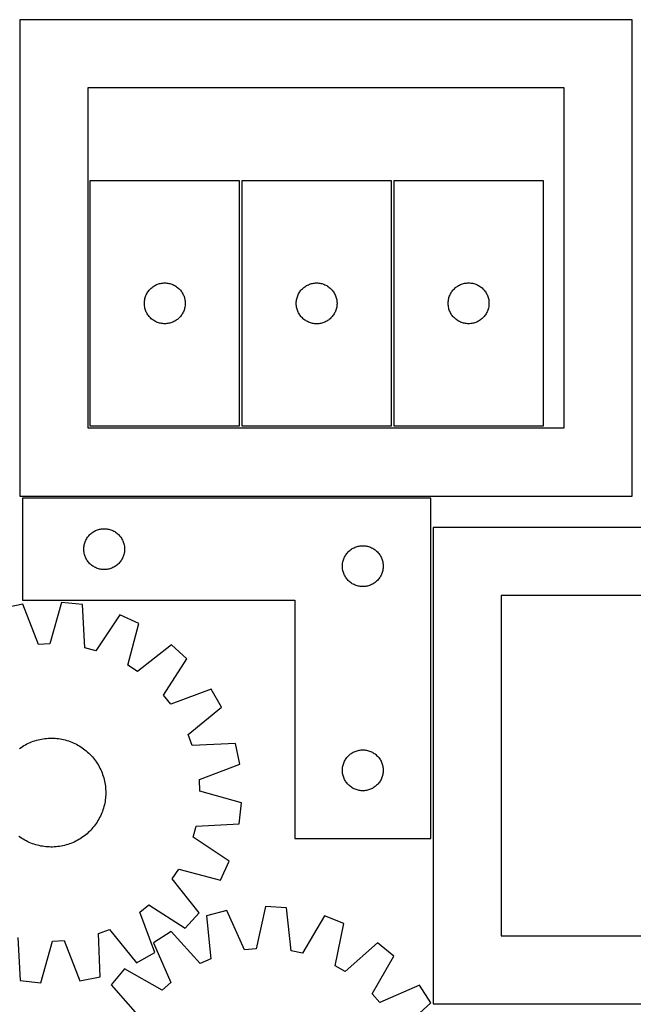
# Model space of a CAD drawing. Header units: millimetres. Extents: x 7 to 1493, y 7 to 2993.
# Tile 7 of 15: x 740 to 1191, y 911 to 1634. Entities that reach past the tile are written whole.
import ezdxf

# ---------------------------------------------------------------- set-up
doc = ezdxf.new("R2010")
doc.units = ezdxf.units.MM
doc.layers.add('CUT', color=7, linetype='CONTINUOUS', true_color=0x000000)

msp = doc.modelspace()

# ---------------------------------------------------------------- linework, layer by layer
at = {"layer": 'CUT'}
for p, q in [((1189.739366, 1634.404432), (739.739366, 1634.404432)), ((739.739366, 1634.404432), (739.739366, 1284.404432)), ((1189.739366, 1284.404432), (1189.739366, 1634.404432)), ((1139.739366, 1584.404432), (789.739366, 1584.404432)), ((789.739366, 1584.404432), (789.739366, 1334.404432)), ((1139.739366, 1334.404432), (1139.739366, 1584.404432)), ((901.265875, 1515.985275), (791.265875, 1515.985275)), ((791.265875, 1515.985275), (791.265875, 1335.985275)), ((901.265875, 1335.985275), (901.265875, 1515.985275)), ((1012.849111, 1515.964752), (902.849111, 1515.964752)), ((902.849111, 1515.964752), (902.849111, 1335.964752)), ((1012.849111, 1335.964752), (1012.849111, 1515.964752)), ((1014.486954, 1516.009763), (1014.486954, 1336.009763)), ((1124.486954, 1516.009763), (1014.486954, 1516.009763)), ((1124.486954, 1336.009763), (1124.486954, 1516.009763)), ((839.559468, 1439.402582), (840.259066, 1439.730029)), ((840.259066, 1439.730029), (840.974593, 1440.021028)), ((840.974593, 1440.021028), (841.704152, 1440.274806)), ((841.704152, 1440.274806), (842.445808, 1440.490691)), ((842.445808, 1440.490691), (843.197594, 1440.668111)), ((843.197594, 1440.668111), (843.957516, 1440.806594)), ((843.957516, 1440.806594), (844.72356, 1440.905774)), ((844.72356, 1440.905774), (845.493693, 1440.965387)), ((845.493693, 1440.965387), (846.265875, 1440.985275)), ((846.265875, 1440.985275), (847.038056, 1440.965387)), ((847.038056, 1440.965387), (847.80819, 1440.905774)), ((847.80819, 1440.905774), (848.574233, 1440.806594)), ((848.574233, 1440.806594), (849.334156, 1440.668111)), ((849.334156, 1440.668111), (850.085942, 1440.490691)), ((850.085942, 1440.490691), (850.827597, 1440.274806)), ((850.827597, 1440.274806), (851.557156, 1440.021028)), ((851.557156, 1440.021028), (852.272683, 1439.730029)), ((852.272683, 1439.730029), (852.972282, 1439.402582)), ((951.142705, 1439.382059), (951.842303, 1439.709506)), ((951.842303, 1439.709506), (952.55783, 1440.000505)), ((952.55783, 1440.000505), (953.287389, 1440.254283)), ((953.287389, 1440.254283), (954.029045, 1440.470168)), ((954.029045, 1440.470168), (954.78083, 1440.647588)), ((954.78083, 1440.647588), (955.540753, 1440.786071)), ((955.540753, 1440.786071), (956.306796, 1440.88525)), ((956.306796, 1440.88525), (957.07693, 1440.944864)), ((957.07693, 1440.944864), (957.849111, 1440.964752)), ((957.849111, 1440.964752), (958.621293, 1440.944864)), ((958.621293, 1440.944864), (959.391426, 1440.88525)), ((959.391426, 1440.88525), (960.15747, 1440.786071)), ((960.15747, 1440.786071), (960.917392, 1440.647588)), ((960.917392, 1440.647588), (961.669178, 1440.470168)), ((961.669178, 1440.470168), (962.410834, 1440.254283)), ((962.410834, 1440.254283), (963.140393, 1440.000505)), ((963.140393, 1440.000505), (963.85592, 1439.709506)), ((963.85592, 1439.709506), (964.555518, 1439.382059)), ((1062.780547, 1439.427069), (1063.480146, 1439.754516)), ((1063.480146, 1439.754516), (1064.195673, 1440.045515)), ((1064.195673, 1440.045515), (1064.925232, 1440.299293)), ((1064.925232, 1440.299293), (1065.666888, 1440.515179)), ((1065.666888, 1440.515179), (1066.418673, 1440.692598)), ((1066.418673, 1440.692598), (1067.178596, 1440.831081)), ((1067.178596, 1440.831081), (1067.944639, 1440.930261)), ((1067.944639, 1440.930261), (1068.714773, 1440.989874)), ((1068.714773, 1440.989874), (1069.486954, 1441.009763)), ((1069.486954, 1441.009763), (1070.259136, 1440.989874)), ((1070.259136, 1440.989874), (1071.029269, 1440.930261)), ((1071.029269, 1440.930261), (1071.795313, 1440.831081)), ((1071.795313, 1440.831081), (1072.555235, 1440.692598)), ((1072.555235, 1440.692598), (1073.307021, 1440.515179)), ((1073.307021, 1440.515179), (1074.048677, 1440.299293)), ((1074.048677, 1440.299293), (1074.778236, 1440.045515)), ((1074.778236, 1440.045515), (1075.493763, 1439.754516)), ((1075.493763, 1439.754516), (1076.193361, 1439.427069)), ((832.680341, 1432.343991), (833.025693, 1433.034927)), ((833.025693, 1433.034927), (833.406155, 1433.707167)), ((833.406155, 1433.707167), (833.82072, 1434.358931)), ((833.82072, 1434.358931), (834.268286, 1434.98849)), ((834.268286, 1434.98849), (834.747668, 1435.594173)), ((834.747668, 1435.594173), (835.257594, 1436.174375)), ((835.257594, 1436.174375), (835.796712, 1436.727558)), ((835.796712, 1436.727558), (836.363593, 1437.252254)), ((836.363593, 1437.252254), (836.956733, 1437.747072)), ((836.956733, 1437.747072), (837.574558, 1438.2107)), ((837.574558, 1438.2107), (838.215432, 1438.641909)), ((838.215432, 1438.641909), (838.877654, 1439.039554)), ((838.877654, 1439.039554), (839.559468, 1439.402582)), ((852.972282, 1439.402582), (853.654096, 1439.039554)), ((853.654096, 1439.039554), (854.316318, 1438.641909)), ((854.316318, 1438.641909), (854.957191, 1438.2107)), ((854.957191, 1438.2107), (855.575017, 1437.747072)), ((855.575017, 1437.747072), (856.168157, 1437.252254)), ((856.168157, 1437.252254), (856.735037, 1436.727558)), ((856.735037, 1436.727558), (857.274155, 1436.174375)), ((857.274155, 1436.174375), (857.784081, 1435.594173)), ((857.784081, 1435.594173), (858.263463, 1434.98849)), ((858.263463, 1434.98849), (858.71103, 1434.358931)), ((858.71103, 1434.358931), (859.125594, 1433.707167)), ((859.125594, 1433.707167), (859.506057, 1433.034927)), ((859.506057, 1433.034927), (859.851409, 1432.343991)), ((944.263578, 1432.323468), (944.608929, 1433.014403)), ((944.608929, 1433.014403), (944.989392, 1433.686644)), ((944.989392, 1433.686644), (945.403956, 1434.338408)), ((945.403956, 1434.338408), (945.851523, 1434.967967)), ((945.851523, 1434.967967), (946.330905, 1435.57365)), ((946.330905, 1435.57365), (946.840831, 1436.153852)), ((946.840831, 1436.153852), (947.379949, 1436.707035)), ((947.379949, 1436.707035), (947.94683, 1437.231731)), ((947.94683, 1437.231731), (948.539969, 1437.726549)), ((948.539969, 1437.726549), (949.157795, 1438.190177)), ((949.157795, 1438.190177), (949.798669, 1438.621386)), ((949.798669, 1438.621386), (950.46089, 1439.019031)), ((950.46089, 1439.019031), (951.142705, 1439.382059)), ((964.555518, 1439.382059), (965.237332, 1439.019031)), ((965.237332, 1439.019031), (965.899554, 1438.621386)), ((965.899554, 1438.621386), (966.540428, 1438.190177)), ((966.540428, 1438.190177), (967.158254, 1437.726549)), ((967.158254, 1437.726549), (967.751393, 1437.231731)), ((967.751393, 1437.231731), (968.318274, 1436.707035)), ((968.318274, 1436.707035), (968.857392, 1436.153852)), ((968.857392, 1436.153852), (969.367318, 1435.57365)), ((969.367318, 1435.57365), (969.8467, 1434.967967)), ((969.8467, 1434.967967), (970.294267, 1434.338408)), ((970.294267, 1434.338408), (970.708831, 1433.686644)), ((970.708831, 1433.686644), (971.089293, 1433.014403)), ((971.089293, 1433.014403), (971.434645, 1432.323468)), ((1055.90142, 1432.368479), (1056.246772, 1433.059414)), ((1056.246772, 1433.059414), (1056.627235, 1433.731655)), ((1056.627235, 1433.731655), (1057.041799, 1434.383419)), ((1057.041799, 1434.383419), (1057.489366, 1435.012977)), ((1057.489366, 1435.012977), (1057.968748, 1435.61866)), ((1057.968748, 1435.61866), (1058.478674, 1436.198863)), ((1058.478674, 1436.198863), (1059.017792, 1436.752046)), ((1059.017792, 1436.752046), (1059.584673, 1437.276742)), ((1059.584673, 1437.276742), (1060.177812, 1437.77156)), ((1060.177812, 1437.77156), (1060.795638, 1438.235188)), ((1060.795638, 1438.235188), (1061.436511, 1438.666396)), ((1061.436511, 1438.666396), (1062.098733, 1439.064041)), ((1062.098733, 1439.064041), (1062.780547, 1439.427069)), ((1076.193361, 1439.427069), (1076.875175, 1439.064041)), ((1076.875175, 1439.064041), (1077.537397, 1438.666396)), ((1077.537397, 1438.666396), (1078.178271, 1438.235188)), ((1078.178271, 1438.235188), (1078.796097, 1437.77156)), ((1078.796097, 1437.77156), (1079.389236, 1437.276742)), ((1079.389236, 1437.276742), (1079.956117, 1436.752046)), ((1079.956117, 1436.752046), (1080.495235, 1436.198863)), ((1080.495235, 1436.198863), (1081.005161, 1435.61866)), ((1081.005161, 1435.61866), (1081.484543, 1435.012977)), ((1081.484543, 1435.012977), (1081.93211, 1434.383419)), ((1081.93211, 1434.383419), (1082.346674, 1433.731655)), ((1082.346674, 1433.731655), (1082.727136, 1433.059414)), ((1082.727136, 1433.059414), (1083.072488, 1432.368479)), ((831.270848, 1426.371494), (831.310612, 1427.142907)), ((831.270848, 1425.599057), (831.270848, 1426.371494)), ((831.310612, 1424.827643), (831.270848, 1425.599057)), ((831.310612, 1427.142907), (831.390035, 1427.911251)), ((831.390035, 1427.911251), (831.508905, 1428.674487)), ((831.508905, 1428.674487), (831.666909, 1429.430592)), ((831.666909, 1429.430592), (831.863627, 1430.17756)), ((831.863627, 1430.17756), (832.098536, 1430.913411)), ((832.098536, 1430.913411), (832.371015, 1431.636194)), ((832.371015, 1431.636194), (832.680341, 1432.343991)), ((859.851409, 1432.343991), (860.160734, 1431.636194)), ((860.160734, 1431.636194), (860.433213, 1430.913411)), ((860.433213, 1430.913411), (860.668123, 1430.17756)), ((860.668123, 1430.17756), (860.86484, 1429.430592)), ((860.86484, 1429.430592), (861.022844, 1428.674487)), ((861.022844, 1428.674487), (861.141715, 1427.911251)), ((861.141715, 1427.911251), (861.221138, 1427.142907)), ((861.221138, 1427.142907), (861.260902, 1426.371494)), ((861.260902, 1425.599057), (861.221138, 1424.827643)), ((861.260902, 1426.371494), (861.260902, 1425.599057)), ((942.854084, 1426.350971), (942.893849, 1427.122384)), ((942.854084, 1425.578534), (942.854084, 1426.350971)), ((942.893849, 1424.80712), (942.854084, 1425.578534)), ((942.893849, 1427.122384), (942.973271, 1427.890728)), ((942.973271, 1427.890728), (943.092142, 1428.653964)), ((943.092142, 1428.653964), (943.250146, 1429.410068)), ((943.250146, 1429.410068), (943.446863, 1430.157037)), ((943.446863, 1430.157037), (943.681773, 1430.892888)), ((943.681773, 1430.892888), (943.954252, 1431.615671)), ((943.954252, 1431.615671), (944.263578, 1432.323468)), ((971.434645, 1432.323468), (971.743971, 1431.615671)), ((971.743971, 1431.615671), (972.01645, 1430.892888)), ((972.01645, 1430.892888), (972.25136, 1430.157037)), ((972.25136, 1430.157037), (972.448077, 1429.410068)), ((972.448077, 1429.410068), (972.606081, 1428.653964)), ((972.606081, 1428.653964), (972.724952, 1427.890728)), ((972.724952, 1427.890728), (972.804374, 1427.122384)), ((972.804374, 1427.122384), (972.844138, 1426.350971)), ((972.844138, 1425.578534), (972.804374, 1424.80712)), ((972.844138, 1426.350971), (972.844138, 1425.578534)), ((1054.491927, 1426.395981), (1054.531691, 1427.167395)), ((1054.491927, 1425.623544), (1054.491927, 1426.395981)), ((1054.531691, 1424.852131), (1054.491927, 1425.623544)), ((1054.531691, 1427.167395), (1054.611114, 1427.935738)), ((1054.611114, 1427.935738), (1054.729985, 1428.698974)), ((1054.729985, 1428.698974), (1054.887989, 1429.455079)), ((1054.887989, 1429.455079), (1055.084706, 1430.202047)), ((1055.084706, 1430.202047), (1055.319616, 1430.937898)), ((1055.319616, 1430.937898), (1055.592095, 1431.660681)), ((1055.592095, 1431.660681), (1055.90142, 1432.368479)), ((1083.072488, 1432.368479), (1083.381814, 1431.660681)), ((1083.381814, 1431.660681), (1083.654293, 1430.937898)), ((1083.654293, 1430.937898), (1083.889202, 1430.202047)), ((1083.889202, 1430.202047), (1084.08592, 1429.455079)), ((1084.08592, 1429.455079), (1084.243924, 1428.698974)), ((1084.243924, 1428.698974), (1084.362794, 1427.935738)), ((1084.362794, 1427.935738), (1084.442217, 1427.167395)), ((1084.442217, 1427.167395), (1084.481981, 1426.395981)), ((1084.481981, 1425.623544), (1084.442217, 1424.852131)), ((1084.481981, 1426.395981), (1084.481981, 1425.623544)), ((831.390035, 1424.0593), (831.310612, 1424.827643)), ((831.508905, 1423.296064), (831.390035, 1424.0593)), ((831.666909, 1422.539959), (831.508905, 1423.296064)), ((831.863627, 1421.792991), (831.666909, 1422.539959)), ((832.098536, 1421.05714), (831.863627, 1421.792991)), ((832.371015, 1420.334357), (832.098536, 1421.05714)), ((832.680341, 1419.62656), (832.371015, 1420.334357)), ((833.025693, 1418.935624), (832.680341, 1419.62656)), ((833.406155, 1418.263383), (833.025693, 1418.935624)), ((833.82072, 1417.61162), (833.406155, 1418.263383)), ((859.125594, 1418.263383), (858.71103, 1417.61162)), ((859.506057, 1418.935624), (859.125594, 1418.263383)), ((859.851409, 1419.62656), (859.506057, 1418.935624)), ((860.160734, 1420.334357), (859.851409, 1419.62656)), ((860.433213, 1421.05714), (860.160734, 1420.334357)), ((860.668123, 1421.792991), (860.433213, 1421.05714)), ((860.86484, 1422.539959), (860.668123, 1421.792991)), ((861.022844, 1423.296064), (860.86484, 1422.539959)), ((861.141715, 1424.0593), (861.022844, 1423.296064)), ((861.221138, 1424.827643), (861.141715, 1424.0593)), ((942.973271, 1424.038777), (942.893849, 1424.80712)), ((943.092142, 1423.275541), (942.973271, 1424.038777)), ((943.250146, 1422.519436), (943.092142, 1423.275541)), ((943.446863, 1421.772468), (943.250146, 1422.519436)), ((943.681773, 1421.036617), (943.446863, 1421.772468)), ((943.954252, 1420.313834), (943.681773, 1421.036617)), ((944.263578, 1419.606036), (943.954252, 1420.313834)), ((944.608929, 1418.915101), (944.263578, 1419.606036)), ((944.989392, 1418.24286), (944.608929, 1418.915101)), ((945.403956, 1417.591096), (944.989392, 1418.24286)), ((970.708831, 1418.24286), (970.294267, 1417.591096)), ((971.089293, 1418.915101), (970.708831, 1418.24286)), ((971.434645, 1419.606036), (971.089293, 1418.915101)), ((971.743971, 1420.313834), (971.434645, 1419.606036)), ((972.01645, 1421.036617), (971.743971, 1420.313834)), ((972.25136, 1421.772468), (972.01645, 1421.036617)), ((972.448077, 1422.519436), (972.25136, 1421.772468)), ((972.606081, 1423.275541), (972.448077, 1422.519436)), ((972.724952, 1424.038777), (972.606081, 1423.275541)), ((972.804374, 1424.80712), (972.724952, 1424.038777)), ((1054.611114, 1424.083787), (1054.531691, 1424.852131)), ((1054.729985, 1423.320551), (1054.611114, 1424.083787)), ((1054.887989, 1422.564447), (1054.729985, 1423.320551)), ((1055.084706, 1421.817478), (1054.887989, 1422.564447)), ((1055.319616, 1421.081627), (1055.084706, 1421.817478)), ((1055.592095, 1420.358844), (1055.319616, 1421.081627)), ((1055.90142, 1419.651047), (1055.592095, 1420.358844)), ((1056.246772, 1418.960112), (1055.90142, 1419.651047)), ((1056.627235, 1418.287871), (1056.246772, 1418.960112)), ((1057.041799, 1417.636107), (1056.627235, 1418.287871)), ((1082.346674, 1418.287871), (1081.93211, 1417.636107)), ((1082.727136, 1418.960112), (1082.346674, 1418.287871)), ((1083.072488, 1419.651047), (1082.727136, 1418.960112)), ((1083.381814, 1420.358844), (1083.072488, 1419.651047)), ((1083.654293, 1421.081627), (1083.381814, 1420.358844)), ((1083.889202, 1421.817478), (1083.654293, 1421.081627)), ((1084.08592, 1422.564447), (1083.889202, 1421.817478)), ((1084.243924, 1423.320551), (1084.08592, 1422.564447)), ((1084.362794, 1424.083787), (1084.243924, 1423.320551)), ((1084.442217, 1424.852131), (1084.362794, 1424.083787)), ((834.268286, 1416.982061), (833.82072, 1417.61162)), ((834.747668, 1416.376378), (834.268286, 1416.982061)), ((835.257594, 1415.796175), (834.747668, 1416.376378)), ((835.796712, 1415.242993), (835.257594, 1415.796175)), ((836.363593, 1414.718296), (835.796712, 1415.242993)), ((836.956733, 1414.223478), (836.363593, 1414.718296)), ((837.574558, 1413.75985), (836.956733, 1414.223478)), ((838.215432, 1413.328642), (837.574558, 1413.75985)), ((838.877654, 1412.930997), (838.215432, 1413.328642)), ((839.559468, 1412.567969), (838.877654, 1412.930997)), ((840.259066, 1412.240522), (839.559468, 1412.567969)), ((840.974593, 1411.949523), (840.259066, 1412.240522)), ((841.704152, 1411.695745), (840.974593, 1411.949523)), ((842.445808, 1411.47986), (841.704152, 1411.695745)), ((843.197594, 1411.30244), (842.445808, 1411.47986)), ((843.957516, 1411.163957), (843.197594, 1411.30244)), ((844.72356, 1411.064777), (843.957516, 1411.163957)), ((845.493693, 1411.005164), (844.72356, 1411.064777)), ((846.265875, 1410.985275), (845.493693, 1411.005164)), ((847.038056, 1411.005164), (846.265875, 1410.985275)), ((847.80819, 1411.064777), (847.038056, 1411.005164)), ((848.574233, 1411.163957), (847.80819, 1411.064777)), ((849.334156, 1411.30244), (848.574233, 1411.163957)), ((850.085942, 1411.47986), (849.334156, 1411.30244)), ((850.827597, 1411.695745), (850.085942, 1411.47986)), ((851.557156, 1411.949523), (850.827597, 1411.695745)), ((852.272683, 1412.240522), (851.557156, 1411.949523)), ((852.972282, 1412.567969), (852.272683, 1412.240522)), ((853.654096, 1412.930997), (852.972282, 1412.567969)), ((854.316318, 1413.328642), (853.654096, 1412.930997)), ((854.957191, 1413.75985), (854.316318, 1413.328642)), ((855.575017, 1414.223478), (854.957191, 1413.75985)), ((856.168157, 1414.718296), (855.575017, 1414.223478)), ((856.735037, 1415.242993), (856.168157, 1414.718296)), ((857.274155, 1415.796175), (856.735037, 1415.242993)), ((857.784081, 1416.376378), (857.274155, 1415.796175)), ((858.263463, 1416.982061), (857.784081, 1416.376378)), ((858.71103, 1417.61162), (858.263463, 1416.982061)), ((945.851523, 1416.961538), (945.403956, 1417.591096)), ((946.330905, 1416.355855), (945.851523, 1416.961538)), ((946.840831, 1415.775652), (946.330905, 1416.355855)), ((947.379949, 1415.22247), (946.840831, 1415.775652)), ((947.94683, 1414.697773), (947.379949, 1415.22247)), ((948.539969, 1414.202955), (947.94683, 1414.697773)), ((949.157795, 1413.739327), (948.539969, 1414.202955)), ((949.798669, 1413.308119), (949.157795, 1413.739327)), ((950.46089, 1412.910474), (949.798669, 1413.308119)), ((951.142705, 1412.547446), (950.46089, 1412.910474)), ((951.842303, 1412.219999), (951.142705, 1412.547446)), ((952.55783, 1411.929), (951.842303, 1412.219999)), ((953.287389, 1411.675222), (952.55783, 1411.929)), ((954.029045, 1411.459336), (953.287389, 1411.675222)), ((954.78083, 1411.281917), (954.029045, 1411.459336)), ((955.540753, 1411.143434), (954.78083, 1411.281917)), ((956.306796, 1411.044254), (955.540753, 1411.143434)), ((957.07693, 1410.984641), (956.306796, 1411.044254)), ((957.849111, 1410.964752), (957.07693, 1410.984641)), ((958.621293, 1410.984641), (957.849111, 1410.964752)), ((959.391426, 1411.044254), (958.621293, 1410.984641)), ((960.15747, 1411.143434), (959.391426, 1411.044254)), ((960.917392, 1411.281917), (960.15747, 1411.143434)), ((961.669178, 1411.459336), (960.917392, 1411.281917)), ((962.410834, 1411.675222), (961.669178, 1411.459336)), ((963.140393, 1411.929), (962.410834, 1411.675222)), ((963.85592, 1412.219999), (963.140393, 1411.929)), ((964.555518, 1412.547446), (963.85592, 1412.219999)), ((965.237332, 1412.910474), (964.555518, 1412.547446)), ((965.899554, 1413.308119), (965.237332, 1412.910474)), ((966.540428, 1413.739327), (965.899554, 1413.308119)), ((967.158254, 1414.202955), (966.540428, 1413.739327)), ((967.751393, 1414.697773), (967.158254, 1414.202955)), ((968.318274, 1415.22247), (967.751393, 1414.697773)), ((968.857392, 1415.775652), (968.318274, 1415.22247)), ((969.367318, 1416.355855), (968.857392, 1415.775652)), ((969.8467, 1416.961538), (969.367318, 1416.355855)), ((970.294267, 1417.591096), (969.8467, 1416.961538)), ((1057.489366, 1417.006548), (1057.041799, 1417.636107)), ((1057.968748, 1416.400865), (1057.489366, 1417.006548)), ((1058.478674, 1415.820663), (1057.968748, 1416.400865)), ((1059.017792, 1415.26748), (1058.478674, 1415.820663)), ((1059.584673, 1414.742784), (1059.017792, 1415.26748)), ((1060.177812, 1414.247966), (1059.584673, 1414.742784)), ((1060.795638, 1413.784338), (1060.177812, 1414.247966)), ((1061.436511, 1413.353129), (1060.795638, 1413.784338)), ((1062.098733, 1412.955484), (1061.436511, 1413.353129)), ((1062.780547, 1412.592456), (1062.098733, 1412.955484)), ((1063.480146, 1412.265009), (1062.780547, 1412.592456)), ((1064.195673, 1411.97401), (1063.480146, 1412.265009)), ((1064.925232, 1411.720232), (1064.195673, 1411.97401)), ((1065.666888, 1411.504347), (1064.925232, 1411.720232)), ((1066.418673, 1411.326927), (1065.666888, 1411.504347)), ((1067.178596, 1411.188444), (1066.418673, 1411.326927)), ((1067.944639, 1411.089265), (1067.178596, 1411.188444)), ((1068.714773, 1411.029651), (1067.944639, 1411.089265)), ((1069.486954, 1411.009763), (1068.714773, 1411.029651)), ((1070.259136, 1411.029651), (1069.486954, 1411.009763)), ((1071.029269, 1411.089265), (1070.259136, 1411.029651)), ((1071.795313, 1411.188444), (1071.029269, 1411.089265)), ((1072.555235, 1411.326927), (1071.795313, 1411.188444)), ((1073.307021, 1411.504347), (1072.555235, 1411.326927)), ((1074.048677, 1411.720232), (1073.307021, 1411.504347)), ((1074.778236, 1411.97401), (1074.048677, 1411.720232)), ((1075.493763, 1412.265009), (1074.778236, 1411.97401)), ((1076.193361, 1412.592456), (1075.493763, 1412.265009)), ((1076.875175, 1412.955484), (1076.193361, 1412.592456)), ((1077.537397, 1413.353129), (1076.875175, 1412.955484)), ((1078.178271, 1413.784338), (1077.537397, 1413.353129)), ((1078.796097, 1414.247966), (1078.178271, 1413.784338)), ((1079.389236, 1414.742784), (1078.796097, 1414.247966)), ((1079.956117, 1415.26748), (1079.389236, 1414.742784)), ((1080.495235, 1415.820663), (1079.956117, 1415.26748)), ((1081.005161, 1416.400865), (1080.495235, 1415.820663)), ((1081.484543, 1417.006548), (1081.005161, 1416.400865)), ((1081.93211, 1417.636107), (1081.484543, 1417.006548)), ((789.739366, 1334.404432), (1139.739366, 1334.404432)), ((791.265875, 1335.985275), (901.265875, 1335.985275)), ((902.849111, 1335.964752), (1012.849111, 1335.964752)), ((1014.486954, 1336.009763), (1124.486954, 1336.009763)), ((739.739366, 1284.404432), (1189.739366, 1284.404432)), ((1041.756923, 1282.876012), (741.756923, 1282.876012)), ((741.756923, 1282.876012), (741.756923, 1207.876012)), ((1041.756923, 1032.876012), (1041.756923, 1282.876012)), ((794.707272, 1258.616194), (795.398207, 1258.961546)), ((795.398207, 1258.961546), (796.106005, 1259.270872)), ((796.106005, 1259.270872), (796.828787, 1259.543351)), ((796.828787, 1259.543351), (797.564639, 1259.77826)), ((797.564639, 1259.77826), (798.311607, 1259.974978)), ((798.311607, 1259.974978), (799.067712, 1260.132981)), ((799.067712, 1260.132981), (799.830948, 1260.251852)), ((799.830948, 1260.251852), (800.599291, 1260.331275)), ((800.599291, 1260.331275), (801.370704, 1260.371039)), ((801.370704, 1260.371039), (802.143142, 1260.371039)), ((802.143142, 1260.371039), (802.914555, 1260.331275)), ((802.914555, 1260.331275), (803.682898, 1260.251852)), ((803.682898, 1260.251852), (804.446134, 1260.132981)), ((804.446134, 1260.132981), (805.202239, 1259.974978)), ((805.202239, 1259.974978), (805.949208, 1259.77826)), ((805.949208, 1259.77826), (806.685059, 1259.543351)), ((806.685059, 1259.543351), (807.407841, 1259.270872)), ((807.407841, 1259.270872), (808.115639, 1258.961546)), ((808.115639, 1258.961546), (808.806574, 1258.616194)), ((1493.423494, 1261.20326), (1043.423494, 1261.20326)), ((1043.423494, 1261.20326), (1043.423494, 911.20326)), ((788.012169, 1251.382821), (788.339617, 1252.082419)), ((788.339617, 1252.082419), (788.702644, 1252.764233)), ((788.702644, 1252.764233), (789.10029, 1253.426455)), ((789.10029, 1253.426455), (789.531498, 1254.067329)), ((789.531498, 1254.067329), (789.995126, 1254.685154)), ((789.995126, 1254.685154), (790.489944, 1255.278294)), ((790.489944, 1255.278294), (791.01464, 1255.845174)), ((791.01464, 1255.845174), (791.567823, 1256.384293)), ((791.567823, 1256.384293), (792.148025, 1256.894219)), ((792.148025, 1256.894219), (792.753709, 1257.373601)), ((792.753709, 1257.373601), (793.383267, 1257.821167)), ((793.383267, 1257.821167), (794.035031, 1258.235732)), ((794.035031, 1258.235732), (794.707272, 1258.616194)), ((808.806574, 1258.616194), (809.478815, 1258.235732)), ((809.478815, 1258.235732), (810.130579, 1257.821167)), ((810.130579, 1257.821167), (810.760137, 1257.373601)), ((810.760137, 1257.373601), (811.365821, 1256.894219)), ((811.365821, 1256.894219), (811.946023, 1256.384293)), ((811.946023, 1256.384293), (812.499206, 1255.845174)), ((812.499206, 1255.845174), (813.023902, 1255.278294)), ((813.023902, 1255.278294), (813.51872, 1254.685154)), ((813.51872, 1254.685154), (813.982348, 1254.067329)), ((813.982348, 1254.067329), (814.413556, 1253.426455)), ((814.413556, 1253.426455), (814.811202, 1252.764233)), ((814.811202, 1252.764233), (815.174229, 1252.082419)), ((815.174229, 1252.082419), (815.501677, 1251.382821)), ((786.756923, 1245.376012), (786.776812, 1246.148193)), ((786.776812, 1244.603831), (786.756923, 1245.376012)), ((786.776812, 1246.148193), (786.836425, 1246.918327)), ((786.836425, 1243.833697), (786.776812, 1244.603831)), ((786.836425, 1246.918327), (786.935605, 1247.684371)), ((786.935605, 1247.684371), (787.074088, 1248.444293)), ((787.074088, 1248.444293), (787.251507, 1249.196079)), ((787.251507, 1249.196079), (787.467392, 1249.937735)), ((787.467392, 1249.937735), (787.721171, 1250.667293)), ((787.721171, 1250.667293), (788.012169, 1251.382821)), ((815.501677, 1251.382821), (815.792675, 1250.667293)), ((815.792675, 1250.667293), (816.046454, 1249.937735)), ((816.046454, 1249.937735), (816.262339, 1249.196079)), ((816.262339, 1249.196079), (816.439758, 1248.444293)), ((816.439758, 1248.444293), (816.578241, 1247.684371)), ((816.578241, 1247.684371), (816.677421, 1246.918327)), ((816.677421, 1246.918327), (816.737034, 1246.148193)), ((816.737034, 1244.603831), (816.677421, 1243.833697)), ((816.737034, 1246.148193), (816.756923, 1245.376012)), ((816.756923, 1245.376012), (816.737034, 1244.603831)), ((981.567823, 1243.884293), (982.148025, 1244.394219)), ((982.148025, 1244.394219), (982.753709, 1244.873601)), ((982.753709, 1244.873601), (983.383267, 1245.321167)), ((983.383267, 1245.321167), (984.035031, 1245.735732)), ((984.035031, 1245.735732), (984.707272, 1246.116194)), ((984.707272, 1246.116194), (985.398207, 1246.461546)), ((985.398207, 1246.461546), (986.106005, 1246.770872)), ((986.106005, 1246.770872), (986.828787, 1247.043351)), ((986.828787, 1247.043351), (987.564639, 1247.27826)), ((987.564639, 1247.27826), (988.311607, 1247.474978)), ((988.311607, 1247.474978), (989.067712, 1247.632981)), ((989.067712, 1247.632981), (989.830948, 1247.751852)), ((989.830948, 1247.751852), (990.599291, 1247.831275)), ((990.599291, 1247.831275), (991.370704, 1247.871039)), ((991.370704, 1247.871039), (992.143142, 1247.871039)), ((992.143142, 1247.871039), (992.914555, 1247.831275)), ((992.914555, 1247.831275), (993.682898, 1247.751852)), ((993.682898, 1247.751852), (994.446134, 1247.632981)), ((994.446134, 1247.632981), (995.202239, 1247.474978)), ((995.202239, 1247.474978), (995.949208, 1247.27826)), ((995.949208, 1247.27826), (996.685059, 1247.043351)), ((996.685059, 1247.043351), (997.407841, 1246.770872)), ((997.407841, 1246.770872), (998.115639, 1246.461546)), ((998.115639, 1246.461546), (998.806574, 1246.116194)), ((998.806574, 1246.116194), (999.478815, 1245.735732)), ((999.478815, 1245.735732), (1000.130579, 1245.321167)), ((1000.130579, 1245.321167), (1000.760137, 1244.873601)), ((1000.760137, 1244.873601), (1001.365821, 1244.394219)), ((1001.365821, 1244.394219), (1001.946023, 1243.884293)), ((786.935605, 1243.067653), (786.836425, 1243.833697)), ((787.074088, 1242.307731), (786.935605, 1243.067653)), ((787.251507, 1241.555945), (787.074088, 1242.307731)), ((787.467392, 1240.81429), (787.251507, 1241.555945)), ((787.721171, 1240.084731), (787.467392, 1240.81429)), ((788.012169, 1239.369204), (787.721171, 1240.084731)), ((788.339617, 1238.669605), (788.012169, 1239.369204)), ((788.702644, 1237.987791), (788.339617, 1238.669605)), ((789.10029, 1237.325569), (788.702644, 1237.987791)), ((789.531498, 1236.684696), (789.10029, 1237.325569)), ((814.413556, 1237.325569), (813.982348, 1236.684696)), ((814.811202, 1237.987791), (814.413556, 1237.325569)), ((815.174229, 1238.669605), (814.811202, 1237.987791)), ((815.501677, 1239.369204), (815.174229, 1238.669605)), ((815.792675, 1240.084731), (815.501677, 1239.369204)), ((816.046454, 1240.81429), (815.792675, 1240.084731)), ((816.262339, 1241.555945), (816.046454, 1240.81429)), ((816.439758, 1242.307731), (816.262339, 1241.555945)), ((816.578241, 1243.067653), (816.439758, 1242.307731)), ((816.677421, 1243.833697), (816.578241, 1243.067653)), ((977.251507, 1236.696079), (977.467392, 1237.437735)), ((977.467392, 1237.437735), (977.721171, 1238.167293)), ((977.721171, 1238.167293), (978.012169, 1238.882821)), ((978.012169, 1238.882821), (978.339617, 1239.582419)), ((978.339617, 1239.582419), (978.702644, 1240.264233)), ((978.702644, 1240.264233), (979.10029, 1240.926455)), ((979.10029, 1240.926455), (979.531498, 1241.567329)), ((979.531498, 1241.567329), (979.995126, 1242.185154)), ((979.995126, 1242.185154), (980.489944, 1242.778294)), ((980.489944, 1242.778294), (981.01464, 1243.345174)), ((981.01464, 1243.345174), (981.567823, 1243.884293)), ((1001.946023, 1243.884293), (1002.499206, 1243.345174)), ((1002.499206, 1243.345174), (1003.023902, 1242.778294)), ((1003.023902, 1242.778294), (1003.51872, 1242.185154)), ((1003.51872, 1242.185154), (1003.982348, 1241.567329)), ((1003.982348, 1241.567329), (1004.413556, 1240.926455)), ((1004.413556, 1240.926455), (1004.811202, 1240.264233)), ((1004.811202, 1240.264233), (1005.174229, 1239.582419)), ((1005.174229, 1239.582419), (1005.501677, 1238.882821)), ((1005.501677, 1238.882821), (1005.792675, 1238.167293)), ((1005.792675, 1238.167293), (1006.046454, 1237.437735)), ((1006.046454, 1237.437735), (1006.262339, 1236.696079)), ((789.995126, 1236.06687), (789.531498, 1236.684696)), ((790.489944, 1235.47373), (789.995126, 1236.06687)), ((791.01464, 1234.90685), (790.489944, 1235.47373)), ((791.567823, 1234.367732), (791.01464, 1234.90685)), ((792.148025, 1233.857805), (791.567823, 1234.367732)), ((792.753709, 1233.378423), (792.148025, 1233.857805)), ((793.383267, 1232.930857), (792.753709, 1233.378423)), ((794.035031, 1232.516293), (793.383267, 1232.930857)), ((794.707272, 1232.13583), (794.035031, 1232.516293)), ((795.398207, 1231.790478), (794.707272, 1232.13583)), ((796.106005, 1231.481153), (795.398207, 1231.790478)), ((796.828787, 1231.208674), (796.106005, 1231.481153)), ((797.564639, 1230.973764), (796.828787, 1231.208674)), ((798.311607, 1230.777047), (797.564639, 1230.973764)), ((799.067712, 1230.619043), (798.311607, 1230.777047)), ((799.830948, 1230.500172), (799.067712, 1230.619043)), ((800.599291, 1230.420749), (799.830948, 1230.500172)), ((801.370704, 1230.380985), (800.599291, 1230.420749)), ((802.143142, 1230.380985), (801.370704, 1230.380985)), ((802.914555, 1230.420749), (802.143142, 1230.380985)), ((803.682898, 1230.500172), (802.914555, 1230.420749)), ((804.446134, 1230.619043), (803.682898, 1230.500172)), ((805.202239, 1230.777047), (804.446134, 1230.619043)), ((805.949208, 1230.973764), (805.202239, 1230.777047)), ((806.685059, 1231.208674), (805.949208, 1230.973764)), ((807.407841, 1231.481153), (806.685059, 1231.208674)), ((808.115639, 1231.790478), (807.407841, 1231.481153)), ((808.806574, 1232.13583), (808.115639, 1231.790478)), ((809.478815, 1232.516293), (808.806574, 1232.13583)), ((810.130579, 1232.930857), (809.478815, 1232.516293)), ((810.760137, 1233.378423), (810.130579, 1232.930857)), ((811.365821, 1233.857805), (810.760137, 1233.378423)), ((811.946023, 1234.367732), (811.365821, 1233.857805)), ((812.499206, 1234.90685), (811.946023, 1234.367732)), ((813.023902, 1235.47373), (812.499206, 1234.90685)), ((813.51872, 1236.06687), (813.023902, 1235.47373)), ((813.982348, 1236.684696), (813.51872, 1236.06687)), ((976.756923, 1232.876012), (976.776812, 1233.648193)), ((976.776812, 1232.103831), (976.756923, 1232.876012)), ((976.776812, 1233.648193), (976.836425, 1234.418327)), ((976.836425, 1231.333697), (976.776812, 1232.103831)), ((976.836425, 1234.418327), (976.935605, 1235.184371)), ((976.935605, 1230.567653), (976.836425, 1231.333697)), ((976.935605, 1235.184371), (977.074088, 1235.944293)), ((977.074088, 1229.807731), (976.935605, 1230.567653)), ((977.074088, 1235.944293), (977.251507, 1236.696079)), ((1006.262339, 1236.696079), (1006.439758, 1235.944293)), ((1006.439758, 1235.944293), (1006.578241, 1235.184371)), ((1006.578241, 1230.567653), (1006.439758, 1229.807731)), ((1006.578241, 1235.184371), (1006.677421, 1234.418327)), ((1006.677421, 1231.333697), (1006.578241, 1230.567653)), ((1006.677421, 1234.418327), (1006.737034, 1233.648193)), ((1006.737034, 1232.103831), (1006.677421, 1231.333697)), ((1006.737034, 1233.648193), (1006.756923, 1232.876012)), ((1006.756923, 1232.876012), (1006.737034, 1232.103831)), ((977.251507, 1229.055945), (977.074088, 1229.807731)), ((977.467392, 1228.31429), (977.251507, 1229.055945)), ((977.721171, 1227.584731), (977.467392, 1228.31429)), ((978.012169, 1226.869204), (977.721171, 1227.584731)), ((978.339617, 1226.169605), (978.012169, 1226.869204)), ((978.702644, 1225.487791), (978.339617, 1226.169605)), ((979.10029, 1224.825569), (978.702644, 1225.487791)), ((979.531498, 1224.184696), (979.10029, 1224.825569)), ((979.995126, 1223.56687), (979.531498, 1224.184696)), ((980.489944, 1222.97373), (979.995126, 1223.56687)), ((981.01464, 1222.40685), (980.489944, 1222.97373)), ((1003.023902, 1222.97373), (1002.499206, 1222.40685)), ((1003.51872, 1223.56687), (1003.023902, 1222.97373)), ((1003.982348, 1224.184696), (1003.51872, 1223.56687)), ((1004.413556, 1224.825569), (1003.982348, 1224.184696)), ((1004.811202, 1225.487791), (1004.413556, 1224.825569)), ((1005.174229, 1226.169605), (1004.811202, 1225.487791)), ((1005.501677, 1226.869204), (1005.174229, 1226.169605)), ((1005.792675, 1227.584731), (1005.501677, 1226.869204)), ((1006.046454, 1228.31429), (1005.792675, 1227.584731)), ((1006.262339, 1229.055945), (1006.046454, 1228.31429)), ((1006.439758, 1229.807731), (1006.262339, 1229.055945)), ((981.567823, 1221.867732), (981.01464, 1222.40685)), ((982.148025, 1221.357805), (981.567823, 1221.867732)), ((982.753709, 1220.878423), (982.148025, 1221.357805)), ((983.383267, 1220.430857), (982.753709, 1220.878423)), ((984.035031, 1220.016293), (983.383267, 1220.430857)), ((984.707272, 1219.63583), (984.035031, 1220.016293)), ((985.398207, 1219.290478), (984.707272, 1219.63583)), ((986.106005, 1218.981153), (985.398207, 1219.290478)), ((986.828787, 1218.708674), (986.106005, 1218.981153)), ((987.564639, 1218.473764), (986.828787, 1218.708674)), ((988.311607, 1218.277047), (987.564639, 1218.473764)), ((989.067712, 1218.119043), (988.311607, 1218.277047)), ((989.830948, 1218.000172), (989.067712, 1218.119043)), ((990.599291, 1217.920749), (989.830948, 1218.000172)), ((991.370704, 1217.880985), (990.599291, 1217.920749)), ((992.143142, 1217.880985), (991.370704, 1217.880985)), ((992.914555, 1217.920749), (992.143142, 1217.880985)), ((993.682898, 1218.000172), (992.914555, 1217.920749)), ((994.446134, 1218.119043), (993.682898, 1218.000172)), ((995.202239, 1218.277047), (994.446134, 1218.119043)), ((995.949208, 1218.473764), (995.202239, 1218.277047)), ((996.685059, 1218.708674), (995.949208, 1218.473764)), ((997.407841, 1218.981153), (996.685059, 1218.708674)), ((998.115639, 1219.290478), (997.407841, 1218.981153)), ((998.806574, 1219.63583), (998.115639, 1219.290478)), ((999.478815, 1220.016293), (998.806574, 1219.63583)), ((1000.130579, 1220.430857), (999.478815, 1220.016293)), ((1000.760137, 1220.878423), (1000.130579, 1220.430857)), ((1001.365821, 1221.357805), (1000.760137, 1220.878423)), ((1001.946023, 1221.867732), (1001.365821, 1221.357805)), ((1002.499206, 1222.40685), (1001.946023, 1221.867732)), ((1443.423494, 1211.20326), (1093.423494, 1211.20326)), ((1093.423494, 1211.20326), (1093.423494, 961.20326)), ((741.948005, 1204.927929), (726.884393, 1201.794537)), ((741.756923, 1207.876012), (941.756923, 1207.876012)), ((753.365841, 1175.28661), (741.948005, 1204.927929)), ((770.453973, 1206.297453), (761.930306, 1175.698076)), ((785.748591, 1204.622574), (770.453973, 1206.297453)), ((787.447927, 1172.9037), (785.748591, 1204.622574)), ((941.756923, 1207.876012), (941.756923, 1032.876012)), ((813.282584, 1197.11624), (795.720367, 1170.648462)), ((827.311063, 1190.797039), (813.282584, 1197.11624)), ((819.125557, 1160.105473), (827.311063, 1190.797039)), ((761.930306, 1175.698076), (753.365841, 1175.28661)), ((795.720367, 1170.648462), (787.447927, 1172.9037)), ((851.177862, 1175.14962), (826.296209, 1155.40429)), ((862.566999, 1164.804664), (851.177862, 1175.14962)), ((845.297904, 1138.14471), (862.566999, 1164.804664)), ((826.296209, 1155.40429), (819.125557, 1160.105473)), ((850.664853, 1131.457766), (845.297904, 1138.14471)), ((880.430355, 1142.547837), (850.664853, 1131.457766)), ((888.0653, 1129.189762), (880.430355, 1142.547837)), ((863.403036, 1109.171084), (888.0653, 1129.189762)), ((866.440929, 1101.152943), (863.403036, 1109.171084)), ((739.599088, 1099.026043), (740.632175, 1099.741401)), ((740.632175, 1099.741401), (741.687222, 1100.423957)), ((741.687222, 1100.423957), (742.763189, 1101.073036)), ((742.763189, 1101.073036), (743.859012, 1101.687997)), ((743.859012, 1101.687997), (744.973611, 1102.268235)), ((744.973611, 1102.268235), (746.105886, 1102.813176)), ((746.105886, 1102.813176), (747.254719, 1103.322282)), ((747.254719, 1103.322282), (748.418977, 1103.795052)), ((748.418977, 1103.795052), (749.59751, 1104.231018)), ((749.59751, 1104.231018), (750.789156, 1104.62975)), ((750.789156, 1104.62975), (751.992738, 1104.990855)), ((751.992738, 1104.990855), (753.207069, 1105.313977)), ((753.207069, 1105.313977), (754.43095, 1105.598796)), ((754.43095, 1105.598796), (755.663173, 1105.845031)), ((755.663173, 1105.845031), (756.902523, 1106.05244)), ((756.902523, 1106.05244), (758.147777, 1106.220817)), ((758.147777, 1106.220817), (759.397704, 1106.349997)), ((759.397704, 1106.349997), (760.651073, 1106.439852)), ((760.651073, 1106.439852), (761.906646, 1106.490294)), ((761.906646, 1106.490294), (763.163183, 1106.501272)), ((763.163183, 1106.501272), (764.419445, 1106.472776)), ((764.419445, 1106.472776), (765.674192, 1106.404834)), ((765.674192, 1106.404834), (766.926186, 1106.297513)), ((766.926186, 1106.297513), (768.174192, 1106.150918)), ((768.174192, 1106.150918), (769.416976, 1105.965195)), ((769.416976, 1105.965195), (770.653314, 1105.740527)), ((770.653314, 1105.740527), (771.881985, 1105.477136)), ((771.881985, 1105.477136), (773.101776, 1105.175281)), ((773.101776, 1105.175281), (774.311484, 1104.835261)), ((774.311484, 1104.835261), (775.509914, 1104.45741)), ((775.509914, 1104.45741), (776.695885, 1104.042102)), ((776.695885, 1104.042102), (777.868225, 1103.589747)), ((777.868225, 1103.589747), (779.025778, 1103.100791)), ((779.025778, 1103.100791), (780.167402, 1102.575717)), ((780.167402, 1102.575717), (781.291969, 1102.015043)), ((781.291969, 1102.015043), (782.39837, 1101.419321)), ((782.39837, 1101.419321), (783.485512, 1100.789141)), ((783.485512, 1100.789141), (784.552324, 1100.125124)), ((784.552324, 1100.125124), (785.597753, 1099.427925)), ((898.176623, 1102.502182), (866.440929, 1101.152943)), ((901.310016, 1087.43857), (898.176623, 1102.502182)), ((785.597753, 1099.427925), (786.620766, 1098.698232)), ((786.620766, 1098.698232), (787.620354, 1097.936766)), ((787.620354, 1097.936766), (788.59553, 1097.144278)), ((788.59553, 1097.144278), (789.545333, 1096.321549)), ((789.545333, 1096.321549), (790.468824, 1095.469393)), ((790.468824, 1095.469393), (791.365093, 1094.58865)), ((791.365093, 1094.58865), (792.233255, 1093.680188)), ((792.233255, 1093.680188), (793.072453, 1092.744906)), ((793.072453, 1092.744906), (793.881859, 1091.783725)), ((979.995126, 1092.185154), (980.489944, 1092.778294)), ((980.489944, 1092.778294), (981.01464, 1093.345174)), ((981.01464, 1093.345174), (981.567823, 1093.884293)), ((981.567823, 1093.884293), (982.148025, 1094.394219)), ((982.148025, 1094.394219), (982.753709, 1094.873601)), ((982.753709, 1094.873601), (983.383267, 1095.321167)), ((983.383267, 1095.321167), (984.035031, 1095.735732)), ((984.035031, 1095.735732), (984.707272, 1096.116194)), ((984.707272, 1096.116194), (985.398207, 1096.461546)), ((985.398207, 1096.461546), (986.106005, 1096.770872)), ((986.106005, 1096.770872), (986.828787, 1097.043351)), ((986.828787, 1097.043351), (987.564639, 1097.27826)), ((987.564639, 1097.27826), (988.311607, 1097.474978)), ((988.311607, 1097.474978), (989.067712, 1097.632981)), ((989.067712, 1097.632981), (989.830948, 1097.751852)), ((989.830948, 1097.751852), (990.599291, 1097.831275)), ((990.599291, 1097.831275), (991.370704, 1097.871039)), ((991.370704, 1097.871039), (992.143142, 1097.871039)), ((992.143142, 1097.871039), (992.914555, 1097.831275)), ((992.914555, 1097.831275), (993.682898, 1097.751852)), ((993.682898, 1097.751852), (994.446134, 1097.632981)), ((994.446134, 1097.632981), (995.202239, 1097.474978)), ((995.202239, 1097.474978), (995.949208, 1097.27826)), ((995.949208, 1097.27826), (996.685059, 1097.043351)), ((996.685059, 1097.043351), (997.407841, 1096.770872)), ((997.407841, 1096.770872), (998.115639, 1096.461546)), ((998.115639, 1096.461546), (998.806574, 1096.116194)), ((998.806574, 1096.116194), (999.478815, 1095.735732)), ((999.478815, 1095.735732), (1000.130579, 1095.321167)), ((1000.130579, 1095.321167), (1000.760137, 1094.873601)), ((1000.760137, 1094.873601), (1001.365821, 1094.394219)), ((1001.365821, 1094.394219), (1001.946023, 1093.884293)), ((1001.946023, 1093.884293), (1002.499206, 1093.345174)), ((1002.499206, 1093.345174), (1003.023902, 1092.778294)), ((1003.023902, 1092.778294), (1003.51872, 1092.185154)), ((793.881859, 1091.783725), (794.660674, 1090.797594)), ((794.660674, 1090.797594), (795.408129, 1089.787486)), ((795.408129, 1089.787486), (796.123488, 1088.754399)), ((796.123488, 1088.754399), (796.806044, 1087.699352)), ((796.806044, 1087.699352), (797.455122, 1086.623386)), ((797.455122, 1086.623386), (798.070084, 1085.527563)), ((798.070084, 1085.527563), (798.650322, 1084.412963)), ((871.668697, 1076.020734), (901.310016, 1087.43857)), ((976.836425, 1084.418327), (976.935605, 1085.184371)), ((976.935605, 1085.184371), (977.074088, 1085.944293)), ((977.074088, 1085.944293), (977.251507, 1086.696079)), ((977.251507, 1086.696079), (977.467392, 1087.437735)), ((977.467392, 1087.437735), (977.721171, 1088.167293)), ((977.721171, 1088.167293), (978.012169, 1088.882821)), ((978.012169, 1088.882821), (978.339617, 1089.582419)), ((978.339617, 1089.582419), (978.702644, 1090.264233)), ((978.702644, 1090.264233), (979.10029, 1090.926455)), ((979.10029, 1090.926455), (979.531498, 1091.567329)), ((979.531498, 1091.567329), (979.995126, 1092.185154)), ((1003.51872, 1092.185154), (1003.982348, 1091.567329)), ((1003.982348, 1091.567329), (1004.413556, 1090.926455)), ((1004.413556, 1090.926455), (1004.811202, 1090.264233)), ((1004.811202, 1090.264233), (1005.174229, 1089.582419)), ((1005.174229, 1089.582419), (1005.501677, 1088.882821)), ((1005.501677, 1088.882821), (1005.792675, 1088.167293)), ((1005.792675, 1088.167293), (1006.046454, 1087.437735)), ((1006.046454, 1087.437735), (1006.262339, 1086.696079)), ((1006.262339, 1086.696079), (1006.439758, 1085.944293)), ((1006.439758, 1085.944293), (1006.578241, 1085.184371)), ((1006.578241, 1085.184371), (1006.677421, 1084.418327)), ((798.650322, 1084.412963), (799.195263, 1083.280689)), ((799.195263, 1083.280689), (799.704369, 1082.131856)), ((799.704369, 1082.131856), (800.177139, 1080.967598)), ((800.177139, 1080.967598), (800.613105, 1079.789065)), ((800.613105, 1079.789065), (801.011837, 1078.597419)), ((801.011837, 1078.597419), (801.372942, 1077.393837)), ((976.756923, 1082.876012), (976.776812, 1083.648193)), ((976.776812, 1082.103831), (976.756923, 1082.876012)), ((976.776812, 1083.648193), (976.836425, 1084.418327)), ((976.836425, 1081.333697), (976.776812, 1082.103831)), ((976.935605, 1080.567653), (976.836425, 1081.333697)), ((977.074088, 1079.807731), (976.935605, 1080.567653)), ((977.251507, 1079.055945), (977.074088, 1079.807731)), ((977.467392, 1078.31429), (977.251507, 1079.055945)), ((977.721171, 1077.584731), (977.467392, 1078.31429)), ((1006.046454, 1078.31429), (1005.792675, 1077.584731)), ((1006.262339, 1079.055945), (1006.046454, 1078.31429)), ((1006.439758, 1079.807731), (1006.262339, 1079.055945)), ((1006.578241, 1080.567653), (1006.439758, 1079.807731)), ((1006.677421, 1081.333697), (1006.578241, 1080.567653)), ((1006.677421, 1084.418327), (1006.737034, 1083.648193)), ((1006.737034, 1082.103831), (1006.677421, 1081.333697)), ((1006.737034, 1083.648193), (1006.756923, 1082.876012)), ((1006.756923, 1082.876012), (1006.737034, 1082.103831)), ((801.372942, 1077.393837), (801.696063, 1076.179506)), ((801.696063, 1076.179506), (801.980882, 1074.955625)), ((801.980882, 1074.955625), (802.227118, 1073.723401)), ((802.227118, 1073.723401), (802.434526, 1072.484051)), ((802.434526, 1072.484051), (802.602904, 1071.238798)), ((802.602904, 1071.238798), (802.732084, 1069.98887)), ((872.080163, 1067.456269), (871.668697, 1076.020734)), ((978.012169, 1076.869204), (977.721171, 1077.584731)), ((978.339617, 1076.169605), (978.012169, 1076.869204)), ((978.702644, 1075.487791), (978.339617, 1076.169605)), ((979.10029, 1074.825569), (978.702644, 1075.487791)), ((979.531498, 1074.184696), (979.10029, 1074.825569)), ((979.995126, 1073.56687), (979.531498, 1074.184696)), ((980.489944, 1072.97373), (979.995126, 1073.56687)), ((981.01464, 1072.40685), (980.489944, 1072.97373)), ((981.567823, 1071.867732), (981.01464, 1072.40685)), ((982.148025, 1071.357805), (981.567823, 1071.867732)), ((982.753709, 1070.878423), (982.148025, 1071.357805)), ((983.383267, 1070.430857), (982.753709, 1070.878423)), ((1000.760137, 1070.878423), (1000.130579, 1070.430857)), ((1001.365821, 1071.357805), (1000.760137, 1070.878423)), ((1001.946023, 1071.867732), (1001.365821, 1071.357805)), ((1002.499206, 1072.40685), (1001.946023, 1071.867732)), ((1003.023902, 1072.97373), (1002.499206, 1072.40685)), ((1003.51872, 1073.56687), (1003.023902, 1072.97373)), ((1003.982348, 1074.184696), (1003.51872, 1073.56687)), ((1004.413556, 1074.825569), (1003.982348, 1074.184696)), ((1004.811202, 1075.487791), (1004.413556, 1074.825569)), ((1005.174229, 1076.169605), (1004.811202, 1075.487791)), ((1005.501677, 1076.869204), (1005.174229, 1076.169605)), ((1005.792675, 1077.584731), (1005.501677, 1076.869204)), ((802.78692, 1063.712382), (802.679599, 1062.460388)), ((802.732084, 1069.98887), (802.821939, 1068.735502)), ((802.854863, 1064.967129), (802.78692, 1063.712382)), ((802.821939, 1068.735502), (802.872381, 1067.479929)), ((802.883359, 1066.223392), (802.854863, 1064.967129)), ((802.872381, 1067.479929), (802.883359, 1066.223392)), ((902.67954, 1058.932602), (872.080163, 1067.456269)), ((984.035031, 1070.016293), (983.383267, 1070.430857)), ((984.707272, 1069.63583), (984.035031, 1070.016293)), ((985.398207, 1069.290478), (984.707272, 1069.63583)), ((986.106005, 1068.981153), (985.398207, 1069.290478)), ((986.828787, 1068.708674), (986.106005, 1068.981153)), ((987.564639, 1068.473764), (986.828787, 1068.708674)), ((988.311607, 1068.277047), (987.564639, 1068.473764)), ((989.067712, 1068.119043), (988.311607, 1068.277047)), ((989.830948, 1068.000172), (989.067712, 1068.119043)), ((990.599291, 1067.920749), (989.830948, 1068.000172)), ((991.370704, 1067.880985), (990.599291, 1067.920749)), ((992.143142, 1067.880985), (991.370704, 1067.880985)), ((992.914555, 1067.920749), (992.143142, 1067.880985)), ((993.682898, 1068.000172), (992.914555, 1067.920749)), ((994.446134, 1068.119043), (993.682898, 1068.000172)), ((995.202239, 1068.277047), (994.446134, 1068.119043)), ((995.949208, 1068.473764), (995.202239, 1068.277047)), ((996.685059, 1068.708674), (995.949208, 1068.473764)), ((997.407841, 1068.981153), (996.685059, 1068.708674)), ((998.115639, 1069.290478), (997.407841, 1068.981153)), ((998.806574, 1069.63583), (998.115639, 1069.290478)), ((999.478815, 1070.016293), (998.806574, 1069.63583)), ((1000.130579, 1070.430857), (999.478815, 1070.016293)), ((801.557368, 1056.284799), (801.217347, 1055.075091)), ((801.859223, 1057.50459), (801.557368, 1056.284799)), ((802.122614, 1058.73326), (801.859223, 1057.50459)), ((802.347282, 1059.969598), (802.122614, 1058.73326)), ((802.533005, 1061.212383), (802.347282, 1059.969598)), ((802.679599, 1062.460388), (802.533005, 1061.212383)), ((901.004661, 1043.637984), (902.67954, 1058.932602)), ((798.957804, 1049.219173), (798.397129, 1048.094606)), ((799.482878, 1050.360796), (798.957804, 1049.219173)), ((799.971834, 1051.518349), (799.482878, 1050.360796)), ((800.424189, 1052.69069), (799.971834, 1051.518349)), ((800.839497, 1053.87666), (800.424189, 1052.69069)), ((801.217347, 1055.075091), (800.839497, 1053.87666)), ((795.080319, 1042.765809), (794.318853, 1041.766221)), ((795.810012, 1043.788822), (795.080319, 1042.765809)), ((796.507211, 1044.83425), (795.810012, 1043.788822)), ((797.171228, 1045.901062), (796.507211, 1044.83425)), ((797.801408, 1046.988205), (797.171228, 1045.901062)), ((798.397129, 1048.094606), (797.801408, 1046.988205)), ((867.030549, 1033.666207), (869.285786, 1041.938648)), ((869.285786, 1041.938648), (901.004661, 1043.637984)), ((787.179681, 1034.725901), (786.169573, 1033.978445)), ((788.165811, 1035.504716), (787.179681, 1034.725901)), ((789.126992, 1036.314122), (788.165811, 1035.504716)), ((790.062275, 1037.15332), (789.126992, 1036.314122)), ((790.970736, 1038.021482), (790.062275, 1037.15332)), ((791.85148, 1038.917751), (790.970736, 1038.021482)), ((792.703636, 1039.841242), (791.85148, 1038.917751)), ((793.526364, 1040.791045), (792.703636, 1039.841242)), ((794.318853, 1041.766221), (793.526364, 1040.791045)), ((740.170909, 1033.576563), (739.147896, 1034.306256)), ((741.216337, 1032.879364), (740.170909, 1033.576563)), ((742.283149, 1032.215347), (741.216337, 1032.879364)), ((743.370292, 1031.585167), (742.283149, 1032.215347)), ((744.476693, 1030.989445), (743.370292, 1031.585167)), ((745.60126, 1030.428771), (744.476693, 1030.989445)), ((746.742883, 1029.903697), (745.60126, 1030.428771)), ((747.900436, 1029.414741), (746.742883, 1029.903697)), ((749.072776, 1028.962386), (747.900436, 1029.414741)), ((750.258747, 1028.547078), (749.072776, 1028.962386)), ((751.457178, 1028.169227), (750.258747, 1028.547078)), ((752.666885, 1027.829207), (751.457178, 1028.169227)), ((753.886676, 1027.527352), (752.666885, 1027.829207)), ((755.115347, 1027.26396), (753.886676, 1027.527352)), ((771.337712, 1027.405692), (770.105488, 1027.159457)), ((772.561593, 1027.690511), (771.337712, 1027.405692)), ((773.775924, 1028.013633), (772.561593, 1027.690511)), ((774.979506, 1028.374738), (773.775924, 1028.013633)), ((776.171152, 1028.77347), (774.979506, 1028.374738)), ((777.349685, 1029.209436), (776.171152, 1028.77347)), ((778.513942, 1029.682205), (777.349685, 1029.209436)), ((779.662775, 1030.191312), (778.513942, 1029.682205)), ((780.79505, 1030.736253), (779.662775, 1030.191312)), ((781.909649, 1031.31649), (780.79505, 1030.736253)), ((783.005473, 1031.931452), (781.909649, 1031.31649)), ((784.081439, 1032.580531), (783.005473, 1031.931452)), ((785.136486, 1033.263087), (784.081439, 1032.580531)), ((786.169573, 1033.978445), (785.136486, 1033.263087)), ((893.498327, 1016.103991), (867.030549, 1033.666207)), ((941.756923, 1032.876012), (1041.756923, 1032.876012)), ((756.351685, 1027.039292), (755.115347, 1027.26396)), ((757.59447, 1026.85357), (756.351685, 1027.039292)), ((758.842475, 1026.706975), (757.59447, 1026.85357)), ((760.094469, 1026.599654), (758.842475, 1026.706975)), ((761.349216, 1026.531712), (760.094469, 1026.599654)), ((762.605478, 1026.503216), (761.349216, 1026.531712)), ((763.862016, 1026.514194), (762.605478, 1026.503216)), ((765.117588, 1026.564636), (763.862016, 1026.514194)), ((766.370957, 1026.654491), (765.117588, 1026.564636)), ((767.620885, 1026.783671), (766.370957, 1026.654491)), ((768.866138, 1026.952048), (767.620885, 1026.783671)), ((770.105488, 1027.159457), (768.866138, 1026.952048)), ((887.179126, 1002.075511), (893.498327, 1016.103991)), ((851.786377, 1003.090366), (856.48756, 1010.261018)), ((856.48756, 1010.261018), (887.179126, 1002.075511)), ((871.531707, 978.208712), (851.786377, 1003.090366)), ((827.839853, 978.721721), (834.526797, 984.088671)), ((834.526797, 984.088671), (861.18675, 966.819576)), ((838.929924, 948.95622), (827.839853, 978.721721)), ((861.18675, 966.819576), (871.531707, 978.208712)), ((891.885369, 979.895992), (877.010766, 975.961945)), ((904.87118, 950.907313), (891.885369, 979.895992)), ((920.277391, 982.78717), (913.40141, 951.775952)), ((935.639667, 981.932165), (920.277391, 982.78717)), ((939.031912, 950.349458), (935.639667, 981.932165)), ((877.010766, 975.961945), (880.054313, 944.343729)), ((963.535508, 975.908222), (947.413068, 948.539596)), ((977.881689, 970.34786), (963.535508, 975.908222)), ((971.348313, 939.262659), (977.881689, 970.34786)), ((797.53503, 962.945646), (805.553171, 965.983539)), ((798.884268, 931.209951), (797.53503, 962.945646)), ((805.553171, 965.983539), (825.571849, 941.321275)), ((850.901772, 964.438654), (837.970871, 956.100648)), ((872.210006, 940.881618), (850.901772, 964.438654)), ((738.320735, 960.100788), (740.020071, 928.381914)), ((755.314688, 926.707035), (763.838355, 957.306411)), ((763.838355, 957.306411), (772.402821, 957.717878)), ((772.402821, 957.717878), (783.820657, 928.076559)), ((837.970871, 956.100648), (850.636022, 926.970446)), ((1002.550709, 955.998461), (978.759987, 934.951458)), ((1014.476492, 946.277028), (1002.550709, 955.998461)), ((1093.423494, 961.20326), (1443.423494, 961.20326)), ((825.571849, 941.321275), (838.929924, 948.95622)), ((913.40141, 951.775952), (904.87118, 950.907313)), ((947.413068, 948.539596), (939.031912, 950.349458)), ((880.054313, 944.343729), (872.210006, 940.881618)), ((998.657026, 918.732169), (1014.476492, 946.277028)), ((816.700634, 937.073224), (806.979202, 925.147441)), ((844.245493, 921.253758), (816.700634, 937.073224)), ((978.759987, 934.951458), (971.348313, 939.262659)), ((740.020071, 928.381914), (755.314688, 926.707035)), ((783.820657, 928.076559), (798.884268, 931.209951)), ((850.636022, 926.970446), (844.245493, 921.253758)), ((806.979202, 925.147441), (828.026204, 901.356719)), ((1033.503917, 925.006792), (1004.373714, 912.341641)), ((1041.841922, 912.075891), (1033.503917, 925.006792)), ((1004.373714, 912.341641), (998.657026, 918.732169)), ((1018.284887, 890.767657), (1041.841922, 912.075891)), ((1043.423494, 911.20326), (1493.423494, 911.20326))]:
    msp.add_line(p, q, dxfattribs=at)

doc.saveas('drawing.dxf')
